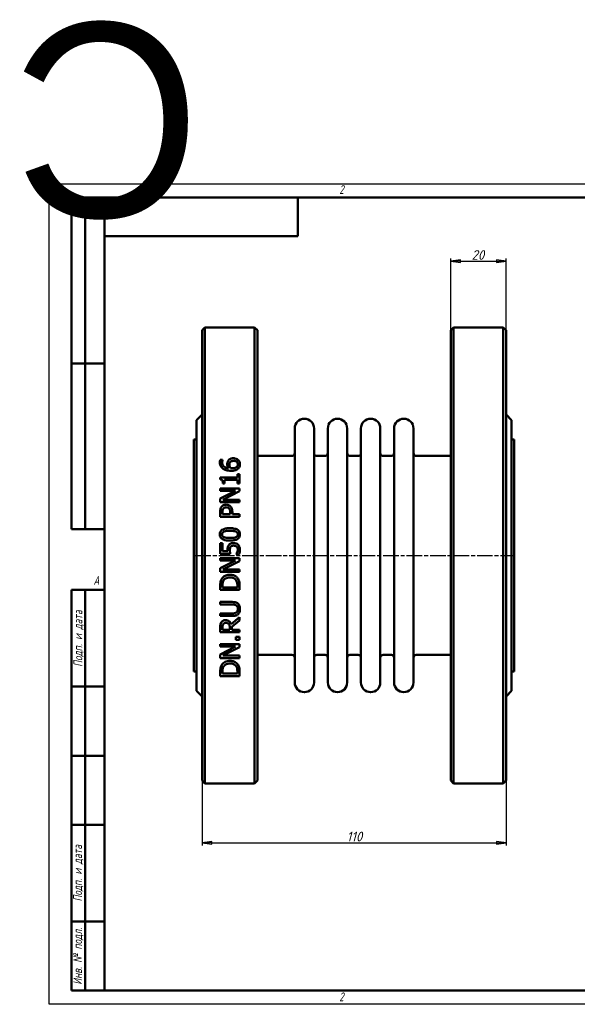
# Model space of a CAD drawing. Header units: millimetres. Extents: x -458 to 1232, y -69 to 356.
# Tile 2 of 4: x -11 to 191, y 0 to 356. Entities that reach past the tile are written whole.
import ezdxf
from ezdxf.enums import TextEntityAlignment as Align

# ---------------------------------------------------------------- set-up
doc = ezdxf.new("R2018")
doc.units = ezdxf.units.MM
doc.linetypes.add('CHAIN', pattern=[0.7087, 0.4724, -0.0591, 0.1181, -0.0591])
for name, color, linetype, lineweight in [('Видимый контур (ГОСТ)', 7, 'Continuous', 50), ('Кромка (ГОСТ)', 7, 'Continuous', 50), ('Обозначение (ГОСТ)', 7, 'Continuous', 25), ('Осевая линия (ГОСТ)', 7, 'Continuous', 25), ('Размер (ГОСТ)', 7, 'Continuous', 25), ('Эскизная геометрия (ГОСТ)', 7, 'Continuous', 50)]:
    doc.layers.add(name, color=color, linetype=linetype, lineweight=lineweight)
doc.styles.add('Альтернативный текст (ГОСТ)', font='arial.ttf', dxfattribs={"width": 0.8})
doc.styles.add('Обычный текст (ГОСТ)', font='GOST Common Italic.ttf')
doc.dimstyles.new('Обычный (ГОСТ)', dxfattribs={"dimtxt": 3.5, "dimasz": 3.5, "dimexe": 1, "dimexo": 0, "dimgap": 0.5, "dimtad": 1, "dimtxsty": 'Обычный текст (ГОСТ)', "dimblk": 'Filled-1', "dimcen": 0.09, "dimdle": 15, "dimclrd": 256, "dimclre": 256, "dimclrt": 256, "dimazin": 2, "dimtfac": 0.714286, "dimtdec": 3, "dimtmove": 0, "dimatfit": 3, "dimfxl": 1, "dimtolj": 1, "dimlwd": 25, "dimlwe": 25, "dimarcsym": 0})

# ---------------------------------------------------------------- blocks, each defined once
blk = doc.blocks.new('Рамки ГОСТ - Рамка')
at = {"layer": 'Кромка (ГОСТ)', "lineweight": 25}
for p, q in [((0, 0), (0, 297)), ((0, 297), (420, 297)), ((420, 297), (420, 0)), ((420, 0), (0, 0))]:
    blk.add_line(p, q, dxfattribs=at)
at = {"layer": 'Кромка (ГОСТ)'}
for p, q in [((210, 292), (210, 297)), ((415, 292), (20, 292)), ((20, 292), (20, 5)), ((415, 5), (415, 292)), ((20, 5), (415, 5)), ((210, 5), (210, 0))]:
    blk.add_line(p, q, dxfattribs=at)
at = {"layer": 'Кромка (ГОСТ)', "char_height": 3.17, "attachment_point": 1, "style": 'Альтернативный текст (ГОСТ)'}
for s, insert, width in [('\\fGOST Common|b0|i1;{\\H3.1700;2}', (105, 296.5), 5.2328), ('\\fGOST Common|b0|i1;{\\H3.1700;1}', (315.02, 296.44), 5.2327), ('\\fGOST Common|b0|i1;{\\H3.1700;A}', (16, 155), 5.1335), ('\\fGOST Common|b0|i1;{\\H3.1700;A}', (416, 148.5), 5.0704), ('\\fGOST Common|b0|i1;{\\H3.1700;2}', (104.99, 4.3), 5.2328), ('\\fGOST Common|b0|i1;{\\H3.1700;1}', (315, 4.14), 6.6287)]:
    blk.add_mtext(s, dxfattribs=dict(at, insert=insert, width=width))
blk = doc.blocks.new('ГОСТ - Доп. графы 1')
at = {"layer": 'Эскизная геометрия (ГОСТ)'}
for p, q in [((-12, 0), (-12, 145)), ((-12, 145), (0, 145)), ((-7, 145), (-7, 0)), ((-12, 110), (-7, 110)), ((-7, 110), (0, 110)), ((-12, 85), (-7, 85)), ((-7, 85), (0, 85)), ((-12, 60), (-7, 60)), ((-7, 60), (0, 60)), ((-12, 25), (-7, 25)), ((-7, 25), (0, 25)), ((0, 0), (-12, 0))]:
    blk.add_line(p, q, dxfattribs=at)
at = {"layer": 'Обозначение (ГОСТ)', "char_height": 3.17, "attachment_point": 5, "rotation": 90, "style": 'Альтернативный текст (ГОСТ)'}
for s, insert, width in [('\\fGOST Common|b0|i1;{\\H3.1700;Подп. и дата}', (-9.37, 127.41), 34.7679), ('\\fGOST Common|b0|i1;{\\H3.1700;Подп. и дата}', (-9.5, 42.47), 35.1486), ('\\fGOST Common|b0|i1;{\\H3.1700;Инв. № подл.}', (-9.5, 12.41), 24.9618)]:
    blk.add_mtext(s, dxfattribs=dict(at, insert=insert, width=width))
at = {"layer": 'Обозначение (ГОСТ)', "lineweight": 30, "flags": 17}
for tag, p in [('Подп._и_дата_2', (-3.53, 127.51)), ('Инв._номер_дубликата', (-3.41, 97.47)), ('Взамен_инв._номера', (-3.46, 72.53)), ('Подп._и_дата_1', (-3.42, 42.35)), ('ИНВЕНТАРНЫЙ_НОМЕР', (-3.33, 12.68))]:
    blk.add_attdef(tag, text='', height=3.17, rotation=90, dxfattribs=at).set_placement(p, align=Align.MIDDLE_CENTER)
blk = doc.blocks.new('ГОСТ - Доп. графы 2')
at = {"layer": 'Эскизная геометрия (ГОСТ)'}
for p, q in [((-12, 0), (-12, 120)), ((-12, 120), (0, 120)), ((-7, 0), (-7, 120)), ((-12, 60), (0, 60)), ((0, 0), (-12, 0))]:
    blk.add_line(p, q, dxfattribs=at)
at = {"layer": 'Обозначение (ГОСТ)', "lineweight": 30, "flags": 17}
for tag, p in [('Первичная_применяемость', (-3.65, 90.03)), ('Справочный_номер', (-3.55, 30.02))]:
    blk.add_attdef(tag, text='', height=3.17, rotation=90, dxfattribs=at).set_placement(p, align=Align.MIDDLE_CENTER)
blk = doc.blocks.new('ГОСТ - Доп. графы 3')
at = {"layer": 'Эскизная геометрия (ГОСТ)'}
for p, q in [((0, 0), (70, 0)), ((70, 0), (70, -14)), ((70, -14), (0, -14))]:
    blk.add_line(p, q, dxfattribs=at)
at = {"layer": 'Обозначение (ГОСТ)', "lineweight": 30}
blk.add_attdef('ОБОЗНАЧЕНИЕ', text='', height=5, rotation=180, dxfattribs=at).set_placement((34.94, -6.97), align=Align.MIDDLE_CENTER)
blk = doc.blocks.new('Filled-1')
at = {"color": 0}
for p, q in [((0, 0), (-1, 0.14)), ((-1, 0.14), (-1, -0.14)), ((-1, 0), (0, 0)), ((-1, -0.14), (0, 0))]:
    blk.add_line(p, q, dxfattribs=at)
at = {"color": 0, "flags": 128}
blk.add_lwpolyline([(-1, -0.14), (0, 0), (-1, 0.14), (-1, -0.14)], dxfattribs=at)
at = {"color": 0}
blk.add_solid([(-1, -0.14), (0, 0), (-1, 0.14), (-1, -0.14)], dxfattribs=at)
blk = doc.blocks.new('*D9')
at = {"layer": 'Defpoints', "color": 0, "linetype": 'Continuous', "transparency": 16777216}
for p in [(55.35, 111.48), (165.35, 80.98), (165.35, 58.48)]:
    blk.add_point(p, dxfattribs=at)
at = {"layer": 'Размер (ГОСТ)', "linetype": 'Continuous', "lineweight": 25, "transparency": 16777216}
for p, q in [((55.35, 111.48), (55.35, 57.48)), ((165.35, 80.98), (165.35, 57.48)), ((58.85, 58.48), (161.85, 58.48))]:
    blk.add_line(p, q, dxfattribs=at)
at = {"layer": 'Размер (ГОСТ)', "linetype": 'Continuous', "lineweight": 25, "transparency": 16777216, "xscale": 3.5, "yscale": 3.5, "zscale": 3.5, "rotation": 180}
blk.add_blockref('Filled-1', (55.35, 58.48), dxfattribs=at)
at = {"layer": 'Размер (ГОСТ)', "linetype": 'Continuous', "lineweight": 25, "transparency": 16777216, "xscale": 3.5, "yscale": 3.5, "zscale": 3.5}
blk.add_blockref('Filled-1', (165.35, 58.48), dxfattribs=at)
at = {"layer": 'Размер (ГОСТ)', "linetype": 'Continuous', "lineweight": 25, "transparency": 16777216, "insert": (107.68, 62.48), "char_height": 3.5, "attachment_point": 1, "style": 'Обычный текст (ГОСТ)'}
blk.add_mtext('\\A1;110', dxfattribs=at)
blk = doc.blocks.new('*D14')
at = {"layer": 'Defpoints', "color": 0, "linetype": 'Continuous', "transparency": 16777216}
for p in [(165.35, 268.98), (145.35, 243.98), (165.35, 243.98)]:
    blk.add_point(p, dxfattribs=at)
at = {"layer": 'Размер (ГОСТ)', "linetype": 'Continuous', "lineweight": 25, "transparency": 16777216}
for p, q in [((145.35, 243.98), (145.35, 269.98)), ((148.85, 268.98), (161.85, 268.98)), ((165.35, 243.98), (165.35, 269.98))]:
    blk.add_line(p, q, dxfattribs=at)
at = {"layer": 'Размер (ГОСТ)', "linetype": 'Continuous', "lineweight": 25, "transparency": 16777216, "xscale": 3.5, "yscale": 3.5, "zscale": 3.5, "rotation": 180}
blk.add_blockref('Filled-1', (145.35, 268.98), dxfattribs=at)
at = {"layer": 'Размер (ГОСТ)', "linetype": 'Continuous', "lineweight": 25, "transparency": 16777216, "xscale": 3.5, "yscale": 3.5, "zscale": 3.5}
blk.add_blockref('Filled-1', (165.35, 268.98), dxfattribs=at)
at = {"layer": 'Размер (ГОСТ)', "linetype": 'Continuous', "lineweight": 25, "transparency": 16777216, "insert": (152.9, 272.98), "char_height": 3.5, "attachment_point": 1, "style": 'Обычный текст (ГОСТ)'}
blk.add_mtext('\\A1;20', dxfattribs=at)

msp = doc.modelspace()

# ---------------------------------------------------------------- linework, layer by layer
at = {"layer": 'Видимый контур (ГОСТ)'}
for p, q in [((55.349, 243.977), (56.349, 244.977)), ((55.349, 243.977), (55.349, 80.977)), ((56.349, 79.977), (56.349, 244.977)), ((74.349, 244.977), (56.349, 244.977)), ((74.349, 244.977), (74.349, 79.977)), ((75.349, 243.977), (74.349, 244.977)), ((75.349, 80.977), (75.349, 243.977)), ((145.349, 243.977), (146.349, 244.977)), ((145.349, 80.977), (145.349, 243.977)), ((164.349, 244.977), (146.349, 244.977)), ((146.349, 244.977), (146.349, 79.977)), ((164.349, 79.977), (164.349, 244.977)), ((165.349, 243.977), (164.349, 244.977)), ((165.349, 243.977), (165.349, 80.977)), ((53.349, 211.477), (55.349, 213.477)), ((53.349, 211.477), (53.349, 113.477)), ((167.349, 211.477), (165.349, 213.477)), ((167.349, 211.477), (167.349, 113.477)), ((88.849, 208.477), (88.849, 116.477)), ((95.849, 208.477), (95.849, 116.477)), ((100.849, 208.477), (100.849, 116.477)), ((107.849, 208.477), (107.849, 116.477)), ((112.849, 208.477), (112.849, 116.477)), ((119.849, 208.477), (119.849, 116.477)), ((124.849, 208.477), (124.849, 116.477)), ((131.849, 208.477), (131.849, 116.477)), ((52.349, 120.477), (52.349, 204.477)), ((52.349, 204.477), (53.349, 204.477)), ((167.349, 204.477), (168.349, 204.477)), ((168.349, 120.477), (168.349, 204.477)), ((61.867, 197.045), (62.769, 197.045)), ((62.769, 197.005), (62.769, 197.045)), ((87.849, 198.477), (75.349, 198.477)), ((99.849, 198.477), (96.849, 198.477)), ((111.849, 198.477), (108.849, 198.477)), ((123.849, 198.477), (120.849, 198.477)), ((145.349, 198.477), (132.849, 198.477)), ((61.878, 190.697), (61.878, 189.971)), ((61.878, 190.697), (68.186, 190.697)), ((63.495, 188.525), (63.495, 189.795)), ((68.186, 189.795), (63.495, 189.795)), ((68.186, 191.939), (68.186, 190.697)), ((68.186, 191.939), (68.901, 191.939)), ((68.186, 189.795), (68.186, 188.525)), ((68.901, 188.525), (68.901, 191.939)), ((61.901, 186.755), (68.901, 186.755)), ((61.901, 186.755), (61.901, 185.887)), ((67.443, 185.887), (61.901, 185.887)), ((67.443, 185.887), (61.901, 183.068)), ((63.495, 188.525), (62.854, 188.525)), ((62.865, 182.614), (68.901, 185.711)), ((68.901, 188.525), (68.186, 188.525)), ((68.901, 185.711), (68.901, 186.755)), ((61.901, 183.068), (61.901, 181.746)), ((62.865, 182.614), (68.901, 182.614)), ((68.901, 181.746), (68.901, 182.614)), ((68.901, 181.746), (61.901, 181.746)), ((61.901, 178.195), (61.901, 176.436)), ((68.901, 176.436), (61.901, 176.436)), ((62.707, 177.367), (62.707, 178.138)), ((62.707, 177.367), (65.498, 177.367)), ((65.498, 178.002), (65.498, 177.367)), ((66.292, 177.367), (66.292, 178.155)), ((66.292, 177.367), (68.901, 177.367)), ((68.901, 176.436), (68.901, 177.367)), ((61.901, 166.929), (61.901, 163.089)), ((61.901, 166.929), (62.724, 166.929)), ((62.724, 163.991), (62.724, 166.929)), ((62.724, 163.991), (64.59, 163.991)), ((65.509, 163.089), (61.901, 163.089)), ((61.901, 161.506), (68.901, 161.506)), ((61.901, 161.506), (61.901, 160.638)), ((67.443, 160.638), (61.901, 160.638)), ((67.443, 160.638), (61.901, 157.819)), ((62.865, 157.365), (68.901, 160.462)), ((67.659, 162.867), (67.659, 162.799)), ((68.652, 162.799), (67.659, 162.799)), ((68.901, 160.462), (68.901, 161.506)), ((61.901, 157.819), (61.901, 156.497)), ((62.865, 157.365), (68.901, 157.365)), ((68.901, 156.497), (68.901, 157.365)), ((68.901, 156.497), (61.901, 156.497)), ((61.901, 151.562), (61.901, 149.968)), ((68.901, 149.968), (61.901, 149.968)), ((62.707, 150.898), (62.707, 151.607)), ((62.707, 150.898), (68.096, 150.898)), ((68.096, 151.607), (68.096, 150.898)), ((68.901, 149.968), (68.901, 151.579)), ((61.901, 145.628), (61.901, 144.698)), ((61.901, 145.628), (66.269, 145.628)), ((66.292, 144.698), (61.901, 144.698)), ((61.901, 141.493), (66.269, 141.493)), ((61.901, 141.493), (61.901, 140.563)), ((66.269, 140.563), (61.901, 140.563)), ((68.901, 140.092), (65.855, 137.602)), ((68.901, 138.884), (68.901, 140.092)), ((61.901, 136.478), (61.901, 134.674)), ((62.707, 135.605), (62.707, 136.529)), ((62.707, 135.605), (65.339, 135.605)), ((65.339, 136.422), (65.339, 135.605)), ((66.116, 136.671), (68.901, 138.884)), ((66.116, 135.605), (66.116, 136.671)), ((66.116, 135.605), (68.901, 135.605)), ((68.901, 134.674), (68.901, 135.605)), ((68.901, 134.674), (61.901, 134.674)), ((67.562, 133.063), (67.562, 131.94)), ((67.562, 133.063), (68.901, 133.063)), ((68.901, 131.94), (67.562, 131.94)), ((68.901, 131.94), (68.901, 133.063)), ((61.901, 130.341), (61.901, 129.473)), ((61.901, 130.341), (68.901, 130.341)), ((67.443, 129.473), (61.901, 126.653)), ((67.443, 129.473), (61.901, 129.473)), ((62.865, 126.2), (68.901, 129.297)), ((68.901, 129.297), (68.901, 130.341)), ((61.901, 126.653), (61.901, 125.332)), ((68.901, 125.332), (61.901, 125.332)), ((62.865, 126.2), (68.901, 126.2)), ((68.901, 125.332), (68.901, 126.2)), ((87.849, 126.477), (75.349, 126.477)), ((99.849, 126.477), (96.849, 126.477)), ((111.849, 126.477), (108.849, 126.477)), ((123.849, 126.477), (120.849, 126.477)), ((145.349, 126.477), (132.849, 126.477)), ((52.349, 120.477), (53.349, 120.477)), ((61.901, 120.397), (61.901, 118.803)), ((68.901, 118.803), (61.901, 118.803)), ((62.707, 119.733), (62.707, 120.442)), ((62.707, 119.733), (68.096, 119.733)), ((68.096, 120.442), (68.096, 119.733)), ((68.901, 118.803), (68.901, 120.414)), ((167.349, 120.477), (168.349, 120.477)), ((53.349, 113.477), (55.349, 111.477)), ((167.349, 113.477), (165.349, 111.477)), ((55.349, 80.977), (56.349, 79.977)), ((74.349, 79.977), (56.349, 79.977)), ((75.349, 80.977), (74.349, 79.977)), ((145.349, 80.977), (146.349, 79.977)), ((164.349, 79.977), (146.349, 79.977)), ((165.349, 80.977), (164.349, 79.977))]:
    msp.add_line(p, q, dxfattribs=at)
for centre, radius, start, end in [((92.349, 208.477), 3.5, 0, 180), ((104.349, 208.477), 3.5, 0, 180), ((116.349, 208.477), 3.5, 0, 180), ((128.349, 208.477), 3.5, 0, 180), ((87.849, 199.477), 1, 270, 0), ((96.849, 199.477), 1, 180, 270), ((99.849, 199.477), 1, 270, 0), ((108.849, 199.477), 1, 180, 270), ((111.849, 199.477), 1, 270, 0), ((120.849, 199.477), 1, 180, 270), ((123.849, 199.477), 1, 270, 0), ((132.849, 199.477), 1, 180, 270), ((87.849, 125.477), 1, 0, 90), ((96.849, 125.477), 1, 90, 180), ((99.849, 125.477), 1, 0, 90), ((108.849, 125.477), 1, 90, 180), ((111.849, 125.477), 1, 0, 90), ((120.849, 125.477), 1, 90, 180), ((123.849, 125.477), 1, 0, 90), ((132.849, 125.477), 1, 90, 180), ((92.349, 116.477), 3.5, 180, 0), ((104.349, 116.477), 3.5, 180, 0), ((116.349, 116.477), 3.5, 180, 0), ((128.349, 116.477), 3.5, 180, 0)]:
    msp.add_arc(centre, radius, start, end, dxfattribs=at)
for points, knots in [([(61.771, 196.251), (61.771, 196.336), (61.773, 196.421), (61.783, 196.585), (61.79, 196.674), (61.815, 196.852), (61.836, 196.951), (61.867, 197.045)], [0, 0, 0, 0, 0.027960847, 0.027960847, 0.053965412, 0.053965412, 0.085034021, 0.085034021, 0.085034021, 0.085034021]), ([(62.899, 193.88), (62.639, 194.065), (62.424, 194.288), (62.131, 194.724), (62.008, 194.949), (61.812, 195.567), (61.771, 195.91), (61.771, 196.251)], [0, 0, 0, 0, 0.09864312, 0.09864312, 0.16669456, 0.16669456, 0.24421899, 0.24421899, 0.24421899, 0.24421899]), ([(62.769, 197.005), (62.727, 196.925), (62.694, 196.826), (62.61, 196.534), (62.582, 196.341), (62.582, 196.126)], [0, 0, 0, 0, 0.0292762, 0.0292762, 0.1001557, 0.1001557, 0.1001557, 0.1001557]), ([(62.582, 196.126), (62.582, 195.863), (62.622, 195.6), (62.812, 195.134), (62.943, 194.94), (63.257, 194.63), (63.469, 194.465), (64.15, 194.185), (64.539, 194.112), (64.919, 194.078)], [0, 0, 0, 0, 0.08649162, 0.08649162, 0.16261061, 0.16261061, 0.2247219, 0.2247219, 0.29003513, 0.29003513, 0.29003513, 0.29003513]), ([(64.431, 195.536), (64.431, 195.667), (64.437, 195.8), (64.461, 195.996), (64.471, 196.062), (64.513, 196.271), (64.552, 196.386), (64.672, 196.64), (64.755, 196.77), (64.845, 196.892)], [0, 0, 0, 0, 0.04303303, 0.04303303, 0.06463435, 0.06463435, 0.11288817, 0.11288817, 0.16760017, 0.16760017, 0.16760017, 0.16760017]), ([(64.845, 196.892), (64.939, 197.017), (65.048, 197.13), (65.339, 197.356), (65.501, 197.433), (65.792, 197.547), (65.964, 197.59), (66.303, 197.641), (66.468, 197.652), (66.632, 197.652)], [0, 0, 0, 0, 0.04995501, 0.04995501, 0.11507053, 0.11507053, 0.19932721, 0.19932721, 0.27682679, 0.27682679, 0.27682679, 0.27682679]), ([(65.452, 196.222), (65.386, 196.138), (65.334, 196.047), (65.224, 195.746), (65.208, 195.502), (65.208, 195.326)], [0, 0, 0, 0, 0.03415089, 0.03415089, 0.10407982, 0.10407982, 0.10407982, 0.10407982]), ([(66.672, 196.699), (66.501, 196.699), (66.325, 196.685), (66.003, 196.614), (65.883, 196.564), (65.653, 196.431), (65.544, 196.335), (65.452, 196.222)], [0, 0, 0, 0, 0.0511748, 0.0511748, 0.09945384, 0.09945384, 0.16249585, 0.16249585, 0.16249585, 0.16249585]), ([(66.632, 197.652), (66.815, 197.652), (66.996, 197.636), (67.542, 197.533), (67.811, 197.403), (68.137, 197.212), (68.271, 197.111), (68.391, 196.994)], [0, 0, 0, 0, 0.05476047, 0.05476047, 0.16721504, 0.16721504, 0.26017436, 0.26017436, 0.26017436, 0.26017436]), ([(68.283, 195.434), (68.283, 195.608), (68.254, 195.78), (68.123, 196.083), (68.033, 196.208), (67.835, 196.393), (67.711, 196.489), (67.383, 196.616), (67.244, 196.649), (66.962, 196.69), (66.816, 196.699), (66.672, 196.699)], [0, 0, 0, 0, 0.05694625, 0.05694625, 0.10698023, 0.10698023, 0.14216706, 0.14216706, 0.16539546, 0.16539546, 0.1889981, 0.1889981, 0.1889981, 0.1889981]), ([(68.391, 196.994), (68.528, 196.861), (68.647, 196.715), (68.81, 196.448), (68.89, 196.297), (69.019, 195.881), (69.049, 195.656), (69.049, 195.428)], [0, 0, 0, 0, 0.06028921, 0.06028921, 0.10059016, 0.10059016, 0.14496015, 0.14496015, 0.14496015, 0.14496015]), ([(65.827, 193.114), (65.488, 193.114), (65.146, 193.133), (64.241, 193.257), (63.858, 193.388), (63.376, 193.582), (63.127, 193.716), (62.899, 193.88)], [0, 0, 0, 0, 0.10163687, 0.10163687, 0.27455853, 0.27455853, 0.48517293, 0.48517293, 0.48517293, 0.48517293]), ([(64.919, 194.078), (64.824, 194.215), (64.74, 194.357), (64.565, 194.719), (64.521, 194.878), (64.453, 195.13), (64.431, 195.333), (64.431, 195.536)], [0, 0, 0, 0, 0.05276686, 0.05276686, 0.12880006, 0.12880006, 0.4102001, 0.4102001, 0.4102001, 0.4102001]), ([(65.208, 195.326), (65.208, 195.204), (65.218, 195.083), (65.262, 194.837), (65.295, 194.718), (65.404, 194.417), (65.491, 194.244), (65.594, 194.078)], [0, 0, 0, 0, 0.03978407, 0.03978407, 0.0813518, 0.0813518, 0.14398896, 0.14398896, 0.14398896, 0.14398896]), ([(65.594, 194.078), (65.66, 194.074), (65.726, 194.071), (65.818, 194.065), (65.898, 194.061), (66.036, 194.061)], [0, 0, 0, 0, 0.01974435, 0.01974435, 0.027712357, 0.027712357, 0.027712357, 0.027712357]), ([(68.413, 193.885), (68.279, 193.757), (68.125, 193.648), (67.72, 193.425), (67.483, 193.343), (67.086, 193.225), (66.83, 193.18), (66.329, 193.125), (66.076, 193.114), (65.827, 193.114)], [0, 0, 0, 0, 0.05804265, 0.05804265, 0.14136982, 0.14136982, 0.27252166, 0.27252166, 0.40093436, 0.40093436, 0.40093436, 0.40093436]), ([(66.036, 194.061), (66.279, 194.061), (66.533, 194.073), (67.216, 194.17), (67.466, 194.288), (67.726, 194.433), (67.811, 194.491), (67.886, 194.56)], [0, 0, 0, 0, 0.07265643, 0.07265643, 0.20698041, 0.20698041, 0.27822505, 0.27822505, 0.27822505, 0.27822505]), ([(67.886, 194.56), (67.976, 194.642), (68.058, 194.732), (68.148, 194.874), (68.202, 194.967), (68.269, 195.216), (68.283, 195.324), (68.283, 195.434)], [0, 0, 0, 0, 0.037950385, 0.037950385, 0.053412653, 0.053412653, 0.064984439, 0.064984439, 0.064984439, 0.064984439]), ([(69.049, 195.428), (69.049, 195.274), (69.036, 195.119), (68.978, 194.818), (68.935, 194.672), (68.824, 194.415), (68.761, 194.303), (68.607, 194.084), (68.516, 193.98), (68.413, 193.885)], [0, 0, 0, 0, 0.05052247, 0.05052247, 0.09995834, 0.09995834, 0.14170447, 0.14170447, 0.18574745, 0.18574745, 0.18574745, 0.18574745]), ([(62.854, 188.525), (62.854, 188.726), (62.842, 188.942), (62.758, 189.391), (62.687, 189.531), (62.583, 189.687), (62.519, 189.75), (62.37, 189.85), (62.289, 189.885), (62.1, 189.944), (61.989, 189.962), (61.878, 189.971)], [0, 0, 0, 0, 0.0637247, 0.0637247, 0.14432295, 0.14432295, 0.22032781, 0.22032781, 0.29152239, 0.29152239, 0.38045171, 0.38045171, 0.38045171, 0.38045171]), ([(61.901, 178.195), (61.901, 178.391), (61.909, 178.592), (61.949, 178.999), (61.981, 179.18), (62.09, 179.585), (62.192, 179.817), (62.338, 180.027)], [0, 0, 0, 0, 0.06009288, 0.06009288, 0.1249823, 0.1249823, 0.22594483, 0.22594483, 0.22594483, 0.22594483]), ([(62.338, 180.027), (62.429, 180.161), (62.535, 180.283), (62.804, 180.521), (62.96, 180.617), (63.243, 180.748), (63.396, 180.794), (63.704, 180.849), (63.858, 180.861), (64.011, 180.861)], [0, 0, 0, 0, 0.04937881, 0.04937881, 0.10898825, 0.10898825, 0.17139174, 0.17139174, 0.23100055, 0.23100055, 0.23100055, 0.23100055]), ([(62.973, 179.386), (62.895, 179.268), (62.838, 179.14), (62.763, 178.879), (62.707, 178.628), (62.707, 178.138)], [0, 0, 0, 0, 0.043067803, 0.043067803, 0.082908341, 0.082908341, 0.082908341, 0.082908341]), ([(64.04, 179.891), (63.858, 179.891), (63.675, 179.868), (63.389, 179.763), (63.283, 179.705), (63.104, 179.557), (63.033, 179.476), (62.973, 179.386)], [0, 0, 0, 0, 0.05441151, 0.05441151, 0.09153968, 0.09153968, 0.12434558, 0.12434558, 0.12434558, 0.12434558]), ([(64.011, 180.861), (64.216, 180.861), (64.418, 180.836), (64.778, 180.741), (64.936, 180.68), (65.262, 180.51), (65.424, 180.392), (65.566, 180.248)], [0, 0, 0, 0, 0.06148903, 0.06148903, 0.11172072, 0.11172072, 0.17376212, 0.17376212, 0.17376212, 0.17376212]), ([(65.078, 179.494), (65.002, 179.569), (64.919, 179.637), (64.713, 179.766), (64.594, 179.814), (64.324, 179.878), (64.181, 179.891), (64.04, 179.891)], [0, 0, 0, 0, 0.03237996, 0.03237996, 0.07336722, 0.07336722, 0.11548108, 0.11548108, 0.11548108, 0.11548108]), ([(65.498, 178.002), (65.498, 178.177), (65.491, 178.36), (65.459, 178.667), (65.435, 178.836), (65.355, 179.086), (65.316, 179.177), (65.213, 179.347), (65.151, 179.424), (65.078, 179.494)], [0, 0, 0, 0, 0.05353837, 0.05353837, 0.09434228, 0.09434228, 0.11891898, 0.11891898, 0.14372102, 0.14372102, 0.14372102, 0.14372102]), ([(65.566, 180.248), (65.737, 180.074), (65.878, 179.879), (66.124, 179.4), (66.183, 179.168), (66.272, 178.738), (66.292, 178.441), (66.292, 178.155)], [0, 0, 0, 0, 0.07414991, 0.07414991, 0.16427595, 0.16427595, 0.33218062, 0.33218062, 0.33218062, 0.33218062]), ([(61.759, 170.1), (61.759, 170.38), (61.8, 170.66), (61.987, 171.132), (62.109, 171.32), (62.411, 171.628), (62.61, 171.782), (63.275, 172.091), (63.694, 172.191), (64.523, 172.312), (64.97, 172.335), (65.401, 172.335)], [0, 0, 0, 0, 0.08442218, 0.08442218, 0.15313212, 0.15313212, 0.21413341, 0.21413341, 0.29005647, 0.29005647, 0.37058758, 0.37058758, 0.37058758, 0.37058758]), ([(63.263, 171.127), (63.104, 171.064), (62.953, 170.978), (62.712, 170.748), (62.654, 170.64), (62.593, 170.501), (62.572, 170.426), (62.543, 170.267), (62.536, 170.183), (62.536, 170.1)], [0, 0, 0, 0, 0.05120487, 0.05120487, 0.10033343, 0.10033343, 0.15198253, 0.15198253, 0.20733504, 0.20733504, 0.20733504, 0.20733504]), ([(65.401, 171.382), (64.997, 171.382), (64.558, 171.369), (63.975, 171.307), (63.6, 171.261), (63.263, 171.127)], [0, 0, 0, 0, 0.12126519, 0.12126519, 0.17536875, 0.17536875, 0.17536875, 0.17536875]), ([(65.401, 172.335), (65.98, 172.335), (66.613, 172.296), (67.418, 172.113), (67.66, 172.039), (68.096, 171.841), (68.348, 171.695), (68.711, 171.307), (68.825, 171.126), (69.008, 170.661), (69.049, 170.381), (69.049, 170.1)], [0, 0, 0, 0, 0.17353036, 0.17353036, 0.24711116, 0.24711116, 0.31684792, 0.31684792, 0.36532794, 0.36532794, 0.42788191, 0.42788191, 0.42788191, 0.42788191]), ([(67.534, 171.132), (67.305, 171.222), (67.042, 171.276), (66.521, 171.345), (66.074, 171.382), (65.401, 171.382)], [0, 0, 0, 0, 0.07385959, 0.07385959, 0.1581913, 0.1581913, 0.1581913, 0.1581913]), ([(68.271, 170.1), (68.271, 170.256), (68.249, 170.413), (68.153, 170.642), (68.094, 170.748), (67.927, 170.913), (67.861, 170.963), (67.709, 171.057), (67.623, 171.098), (67.534, 171.132)], [0, 0, 0, 0, 0.04713589, 0.04713589, 0.07475856, 0.07475856, 0.09008054, 0.09008054, 0.10750087, 0.10750087, 0.10750087, 0.10750087]), ([(65.407, 167.859), (64.53, 167.859), (63.713, 167.947), (62.828, 168.285), (62.557, 168.426), (62.168, 168.793), (62.042, 168.966), (61.879, 169.311), (61.831, 169.467), (61.772, 169.783), (61.759, 169.942), (61.759, 170.1)], [0, 0, 0, 0, 0.26300665, 0.26300665, 0.37166015, 0.37166015, 0.44649069, 0.44649069, 0.50276957, 0.50276957, 0.55715709, 0.55715709, 0.55715709, 0.55715709]), ([(62.536, 170.1), (62.536, 169.943), (62.559, 169.785), (62.652, 169.558), (62.71, 169.451), (62.879, 169.282), (62.945, 169.231), (63.098, 169.134), (63.185, 169.092), (63.274, 169.056)], [0, 0, 0, 0, 0.04720121, 0.04720121, 0.07406165, 0.07406165, 0.08880124, 0.08880124, 0.10551845, 0.10551845, 0.10551845, 0.10551845]), ([(63.274, 169.056), (63.522, 168.958), (63.808, 168.904), (64.256, 168.853), (64.694, 168.812), (65.407, 168.812)], [0, 0, 0, 0, 0.08003369, 0.08003369, 0.13577331, 0.13577331, 0.13577331, 0.13577331]), ([(69.049, 170.1), (69.049, 169.824), (69.01, 169.547), (68.83, 169.077), (68.711, 168.888), (68.396, 168.556), (68.193, 168.409), (67.591, 168.122), (67.209, 168.024), (66.375, 167.886), (65.878, 167.859), (65.407, 167.859)], [0, 0, 0, 0, 0.08324715, 0.08324715, 0.15153527, 0.15153527, 0.22073147, 0.22073147, 0.30904989, 0.30904989, 0.42075697, 0.42075697, 0.42075697, 0.42075697]), ([(65.407, 168.812), (65.796, 168.812), (66.246, 168.822), (66.793, 168.872), (67.148, 168.91), (67.517, 169.051)], [0, 0, 0, 0, 0.11674553, 0.11674553, 0.16376825, 0.16376825, 0.16376825, 0.16376825]), ([(67.517, 169.051), (67.679, 169.111), (67.833, 169.196), (68.089, 169.432), (68.148, 169.545), (68.21, 169.68), (68.234, 169.759), (68.265, 169.926), (68.271, 170.013), (68.271, 170.1)], [0, 0, 0, 0, 0.05203887, 0.05203887, 0.10457261, 0.10457261, 0.17097159, 0.17097159, 0.24089339, 0.24089339, 0.24089339, 0.24089339]), ([(64.55, 164.626), (64.55, 164.894), (64.567, 165.185), (64.643, 165.571), (64.679, 165.705), (64.814, 165.999), (64.895, 166.128), (64.987, 166.248)], [0, 0, 0, 0, 0.0805732, 0.0805732, 0.11786362, 0.11786362, 0.15104861, 0.15104861, 0.15104861, 0.15104861]), ([(64.59, 163.991), (64.575, 164.1), (64.565, 164.21), (64.557, 164.367), (64.55, 164.49), (64.55, 164.626)], [0, 0, 0, 0, 0.033203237, 0.033203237, 0.047067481, 0.047067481, 0.047067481, 0.047067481]), ([(64.987, 166.248), (65.128, 166.435), (65.299, 166.588), (65.682, 166.811), (65.848, 166.866), (66.216, 166.951), (66.452, 166.969), (66.677, 166.969)], [0, 0, 0, 0, 0.07018851, 0.07018851, 0.1331557, 0.1331557, 0.22690547, 0.22690547, 0.22690547, 0.22690547]), ([(65.662, 165.619), (65.573, 165.518), (65.507, 165.402), (65.373, 165.047), (65.339, 164.755), (65.339, 164.473)], [0, 0, 0, 0, 0.04038618, 0.04038618, 0.11379845, 0.11379845, 0.11379845, 0.11379845]), ([(65.339, 164.473), (65.339, 164.234), (65.356, 163.996), (65.407, 163.642), (65.456, 163.332), (65.509, 163.089)], [0, 0, 0, 0, 0.07168381, 0.07168381, 0.10725722, 0.10725722, 0.10725722, 0.10725722]), ([(66.672, 166.016), (66.458, 166.016), (66.245, 165.991), (66.02, 165.898), (65.936, 165.859), (65.776, 165.741), (65.716, 165.684), (65.662, 165.619)], [0, 0, 0, 0, 0.06417701, 0.06417701, 0.082022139, 0.082022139, 0.095158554, 0.095158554, 0.095158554, 0.095158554]), ([(67.812, 165.658), (67.674, 165.774), (67.518, 165.858), (67.226, 165.959), (67.013, 166.016), (66.672, 166.016)], [0, 0, 0, 0, 0.053912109, 0.053912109, 0.092911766, 0.092911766, 0.092911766, 0.092911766]), ([(66.677, 166.969), (66.996, 166.969), (67.308, 166.92), (67.83, 166.726), (68.105, 166.589), (68.362, 166.35)], [0, 0, 0, 0, 0.09551904, 0.09551904, 0.16715121, 0.16715121, 0.16715121, 0.16715121]), ([(68.237, 164.649), (68.237, 164.828), (68.207, 165.002), (68.122, 165.236), (68.083, 165.33), (67.955, 165.518), (67.888, 165.592), (67.812, 165.658)], [0, 0, 0, 0, 0.053859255, 0.053859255, 0.074688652, 0.074688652, 0.091390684, 0.091390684, 0.091390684, 0.091390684]), ([(68.033, 163.622), (68.089, 163.784), (68.142, 163.954), (68.199, 164.195), (68.237, 164.367), (68.237, 164.649)], [0, 0, 0, 0, 0.05139179, 0.05139179, 0.074238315, 0.074238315, 0.074238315, 0.074238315]), ([(68.362, 166.35), (68.548, 166.178), (68.694, 165.974), (68.837, 165.68), (68.876, 165.594), (69.008, 165.218), (69.049, 164.926), (69.049, 164.632)], [0, 0, 0, 0, 0.07613045, 0.07613045, 0.09816506, 0.09816506, 0.16036362, 0.16036362, 0.16036362, 0.16036362]), ([(69.049, 164.632), (69.049, 164.339), (69.02, 164.049), (68.918, 163.537), (68.827, 163.155), (68.652, 162.799)], [0, 0, 0, 0, 0.08789622, 0.08789622, 0.1564303, 0.1564303, 0.1564303, 0.1564303]), ([(67.659, 162.867), (67.721, 162.951), (67.785, 163.067), (67.882, 163.259), (67.952, 163.403), (68.033, 163.622)], [0, 0, 0, 0, 0.031312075, 0.031312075, 0.054971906, 0.054971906, 0.054971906, 0.054971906]), ([(61.901, 151.562), (61.901, 151.865), (61.912, 152.186), (61.978, 152.832), (62.029, 153.052), (62.169, 153.526), (62.289, 153.813), (62.457, 154.069)], [0, 0, 0, 0, 0.09174614, 0.09174614, 0.19589345, 0.19589345, 0.36394623, 0.36394623, 0.36394623, 0.36394623]), ([(62.457, 154.069), (62.616, 154.309), (62.805, 154.523), (63.195, 154.852), (63.492, 155.074), (64.159, 155.328), (64.397, 155.389), (64.893, 155.47), (65.15, 155.487), (65.407, 155.487)], [0, 0, 0, 0, 0.08671095, 0.08671095, 0.15315721, 0.15315721, 0.18795774, 0.18795774, 0.22434013, 0.22434013, 0.22434013, 0.22434013]), ([(63.126, 153.456), (63.012, 153.262), (62.921, 153.057), (62.784, 152.61), (62.707, 152.25), (62.707, 151.607)], [0, 0, 0, 0, 0.06804646, 0.06804646, 0.14105682, 0.14105682, 0.14105682, 0.14105682]), ([(65.395, 154.517), (64.995, 154.517), (64.584, 154.468), (63.986, 154.247), (63.779, 154.136), (63.406, 153.839), (63.251, 153.66), (63.126, 153.456)], [0, 0, 0, 0, 0.12026544, 0.12026544, 0.19115123, 0.19115123, 0.26304003, 0.26304003, 0.26304003, 0.26304003]), ([(67.63, 153.542), (67.514, 153.715), (67.374, 153.868), (66.926, 154.225), (66.633, 154.333), (66.102, 154.484), (65.742, 154.517), (65.395, 154.517)], [0, 0, 0, 0, 0.06298453, 0.06298453, 0.17216129, 0.17216129, 0.35603394, 0.35603394, 0.35603394, 0.35603394]), ([(65.407, 155.487), (65.85, 155.487), (66.286, 155.425), (67.105, 155.143), (67.405, 154.96), (67.895, 154.608), (68.142, 154.356), (68.34, 154.058)], [0, 0, 0, 0, 0.13288292, 0.13288292, 0.25984956, 0.25984956, 0.44566851, 0.44566851, 0.44566851, 0.44566851]), ([(68.096, 151.607), (68.096, 151.812), (68.087, 152.019), (68.052, 152.376), (68.024, 152.612), (67.889, 153.097), (67.78, 153.329), (67.63, 153.542)], [0, 0, 0, 0, 0.061872, 0.061872, 0.10824389, 0.10824389, 0.15761771, 0.15761771, 0.15761771, 0.15761771]), ([(68.34, 154.058), (68.499, 153.804), (68.63, 153.533), (68.786, 153.026), (68.901, 152.564), (68.901, 151.579)], [0, 0, 0, 0, 0.09038772, 0.09038772, 0.16002286, 0.16002286, 0.16002286, 0.16002286]), ([(66.269, 145.628), (66.624, 145.628), (66.999, 145.602), (67.581, 145.473), (67.76, 145.407), (68.101, 145.228), (68.261, 145.106), (68.402, 144.959)], [0, 0, 0, 0, 0.10664684, 0.10664684, 0.17892946, 0.17892946, 0.26133363, 0.26133363, 0.26133363, 0.26133363]), ([(67.681, 144.397), (67.578, 144.466), (67.468, 144.521), (67.241, 144.604), (67.113, 144.637), (66.72, 144.689), (66.5, 144.698), (66.292, 144.698)], [0, 0, 0, 0, 0.03750588, 0.03750588, 0.07258912, 0.07258912, 0.11144582, 0.11144582, 0.11144582, 0.11144582]), ([(68.254, 143.093), (68.254, 143.235), (68.243, 143.379), (68.184, 143.683), (68.136, 143.819), (68.038, 144.023), (67.984, 144.109), (67.849, 144.268), (67.771, 144.338), (67.681, 144.397)], [0, 0, 0, 0, 0.04403994, 0.04403994, 0.09562713, 0.09562713, 0.13764278, 0.13764278, 0.1812334, 0.1812334, 0.1812334, 0.1812334]), ([(67.681, 141.794), (67.807, 141.876), (67.911, 141.978), (68.068, 142.205), (68.139, 142.341), (68.237, 142.71), (68.254, 142.904), (68.254, 143.093)], [0, 0, 0, 0, 0.04539739, 0.04539739, 0.08461938, 0.08461938, 0.12322647, 0.12322647, 0.12322647, 0.12322647]), ([(68.402, 144.959), (68.564, 144.794), (68.697, 144.608), (68.898, 144.195), (68.954, 143.996), (69.033, 143.576), (69.049, 143.33), (69.049, 143.093)], [0, 0, 0, 0, 0.07039936, 0.07039936, 0.14046262, 0.14046262, 0.22889869, 0.22889869, 0.22889869, 0.22889869]), ([(69.049, 143.093), (69.049, 142.895), (69.036, 142.695), (68.973, 142.287), (68.924, 142.11), (68.814, 141.821), (68.751, 141.694), (68.596, 141.449), (68.506, 141.336), (68.402, 141.232)], [0, 0, 0, 0, 0.06100863, 0.06100863, 0.12762438, 0.12762438, 0.18482673, 0.18482673, 0.24307139, 0.24307139, 0.24307139, 0.24307139]), ([(62.27, 138.26), (62.35, 138.384), (62.444, 138.498), (62.714, 138.751), (62.862, 138.833), (63.059, 138.936), (63.206, 138.984), (63.503, 139.042), (63.653, 139.054), (63.801, 139.054)], [0, 0, 0, 0, 0.04579941, 0.04579941, 0.11339014, 0.11339014, 0.26363387, 0.26363387, 0.40786066, 0.40786066, 0.40786066, 0.40786066]), ([(63.801, 139.054), (64.04, 139.054), (64.277, 139.025), (64.801, 138.866), (65.007, 138.729), (65.322, 138.473), (65.467, 138.311), (65.699, 137.963), (65.786, 137.786), (65.855, 137.602)], [0, 0, 0, 0, 0.07145891, 0.07145891, 0.16492062, 0.16492062, 0.27735601, 0.27735601, 0.3796541, 0.3796541, 0.3796541, 0.3796541]), ([(66.269, 141.493), (66.528, 141.493), (66.821, 141.506), (67.134, 141.564), (67.245, 141.587), (67.484, 141.679), (67.586, 141.731), (67.681, 141.794)], [0, 0, 0, 0, 0.07766551, 0.07766551, 0.09523604, 0.09523604, 0.10954503, 0.10954503, 0.10954503, 0.10954503]), ([(68.402, 141.232), (68.277, 141.105), (68.137, 140.996), (67.777, 140.788), (67.584, 140.725), (67.24, 140.638), (67.05, 140.608), (66.667, 140.57), (66.466, 140.563), (66.269, 140.563)], [0, 0, 0, 0, 0.05447767, 0.05447767, 0.1256639, 0.1256639, 0.20610519, 0.20610519, 0.29034559, 0.29034559, 0.29034559, 0.29034559]), ([(61.901, 136.478), (61.901, 136.668), (61.906, 136.863), (61.932, 137.246), (61.953, 137.419), (62.026, 137.799), (62.126, 138.038), (62.27, 138.26)], [0, 0, 0, 0, 0.05980505, 0.05980505, 0.12097126, 0.12097126, 0.24721174, 0.24721174, 0.24721174, 0.24721174]), ([(62.945, 137.641), (62.876, 137.537), (62.827, 137.424), (62.757, 137.188), (62.707, 136.961), (62.707, 136.529)], [0, 0, 0, 0, 0.03864747, 0.03864747, 0.077365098, 0.077365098, 0.077365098, 0.077365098]), ([(63.875, 138.084), (63.729, 138.084), (63.584, 138.065), (63.314, 137.976), (63.226, 137.92), (63.084, 137.817), (63.008, 137.734), (62.945, 137.641)], [0, 0, 0, 0, 0.04372244, 0.04372244, 0.08584766, 0.08584766, 0.16317471, 0.16317471, 0.16317471, 0.16317471]), ([(64.976, 137.687), (64.907, 137.759), (64.831, 137.822), (64.636, 137.943), (64.519, 137.99), (64.227, 138.067), (64.049, 138.084), (63.875, 138.084)], [0, 0, 0, 0, 0.03063253, 0.03063253, 0.06957797, 0.06957797, 0.1221499, 0.1221499, 0.1221499, 0.1221499]), ([(65.339, 136.422), (65.339, 136.552), (65.333, 136.685), (65.304, 136.968), (65.28, 137.103), (65.232, 137.285), (65.198, 137.372), (65.104, 137.539), (65.045, 137.617), (64.976, 137.687)], [0, 0, 0, 0, 0.04136932, 0.04136932, 0.08989468, 0.08989468, 0.13810348, 0.13810348, 0.18778686, 0.18778686, 0.18778686, 0.18778686]), ([(61.901, 120.397), (61.901, 120.684), (61.91, 120.989), (61.974, 121.656), (62.028, 121.871), (62.147, 122.305), (62.272, 122.622), (62.457, 122.904)], [0, 0, 0, 0, 0.10042183, 0.10042183, 0.23181566, 0.23181566, 0.5729937, 0.5729937, 0.5729937, 0.5729937]), ([(62.457, 122.904), (62.596, 123.113), (62.76, 123.306), (63.22, 123.721), (63.48, 123.869), (63.946, 124.099), (64.249, 124.193), (64.842, 124.301), (65.125, 124.322), (65.407, 124.322)], [0, 0, 0, 0, 0.08265522, 0.08265522, 0.197441, 0.197441, 0.37488124, 0.37488124, 0.52940823, 0.52940823, 0.52940823, 0.52940823]), ([(63.126, 122.291), (63.029, 122.127), (62.95, 121.957), (62.792, 121.502), (62.707, 121.115), (62.707, 120.442)], [0, 0, 0, 0, 0.06349748, 0.06349748, 0.16393658, 0.16393658, 0.16393658, 0.16393658]), ([(65.395, 123.352), (65.14, 123.352), (64.883, 123.332), (64.327, 123.221), (64.039, 123.117), (63.637, 122.866), (63.507, 122.759), (63.289, 122.53), (63.202, 122.414), (63.126, 122.291)], [0, 0, 0, 0, 0.07660026, 0.07660026, 0.17085516, 0.17085516, 0.22505341, 0.22505341, 0.2730438, 0.2730438, 0.2730438, 0.2730438]), ([(67.63, 122.376), (67.528, 122.528), (67.406, 122.668), (67.074, 122.951), (66.884, 123.054), (66.514, 123.212), (66.288, 123.27), (65.841, 123.339), (65.617, 123.352), (65.395, 123.352)], [0, 0, 0, 0, 0.06060251, 0.06060251, 0.13888015, 0.13888015, 0.24174252, 0.24174252, 0.33936902, 0.33936902, 0.33936902, 0.33936902]), ([(65.407, 124.322), (65.688, 124.322), (65.968, 124.297), (66.675, 124.153), (67.04, 124), (67.566, 123.69), (67.765, 123.541), (68.094, 123.224), (68.226, 123.064), (68.34, 122.892)], [0, 0, 0, 0, 0.08451584, 0.08451584, 0.21736791, 0.21736791, 0.3112361, 0.3112361, 0.39229668, 0.39229668, 0.39229668, 0.39229668]), ([(68.096, 120.442), (68.096, 120.639), (68.088, 120.84), (68.045, 121.296), (68.009, 121.471), (67.924, 121.849), (67.808, 122.123), (67.63, 122.376)], [0, 0, 0, 0, 0.0687309, 0.0687309, 0.15875209, 0.15875209, 0.45185638, 0.45185638, 0.45185638, 0.45185638]), ([(68.34, 122.892), (68.475, 122.677), (68.588, 122.452), (68.769, 121.951), (68.901, 121.467), (68.901, 120.414)], [0, 0, 0, 0, 0.08427075, 0.08427075, 0.18049588, 0.18049588, 0.18049588, 0.18049588])]:
    msp.add_open_spline(points, degree=3, knots=knots, dxfattribs=at)
at = {"layer": 'Осевая линия (ГОСТ)', "linetype": 'CHAIN', "ltscale": 11.993792}
msp.add_line((52.849, 162.477), (167.849, 162.477), dxfattribs=at)

# ---------------------------------------------------------------- block references
ref = msp.add_blockref('ГОСТ - Доп. графы 3', (20, 292))
lines = msp.add_mtext('CB-3232P-F', dxfattribs={"layer": 'Обозначение (ГОСТ)', "insert": (54.942, 285.032), "char_height": 70.1248, "attachment_point": 1, "rotation": 180})
ref.add_attrib('ОБОЗНАЧЕНИЕ', '', (54.942, 285.032)).embed_mtext(lines)
for name, p in [('Рамки ГОСТ - Рамка', (0, 0)), ('ГОСТ - Доп. графы 2', (20, 172)), ('ГОСТ - Доп. графы 1', (20, 5))]:
    msp.add_blockref(name, p)

# ---------------------------------------------------------------- dimensions: what is measured, and where the dimension line sits
at = {"layer": 'Размер (ГОСТ)', "linetype": 'Continuous', "lineweight": 25}
for base, p1, p2, picture, middle in [((165.349, 268.977), (145.349, 243.977), (165.349, 243.977), '*D14', (155.349, 268.977)), ((165.349, 58.477), (55.349, 111.477), (165.349, 80.977), '*D9', (110.349, 58.477))]:
    dim = msp.add_linear_dim(base=base, p1=p1, p2=p2, angle=180, dimstyle='Обычный (ГОСТ)', override={"dimgap": 0.5, "dimdec": 2, "dimtol": 0, "dimlim": 0, "dimtp": 0, "dimtm": 0, "dimtdec": 3, "dimtofl": 0, "dimatfit": 1}, dxfattribs=at)
    dim.commit()
    dim.dimension.update_dxf_attribs({"geometry": picture, "text_midpoint": middle, "dimtype": 160})

doc.saveas('drawing.dxf')
